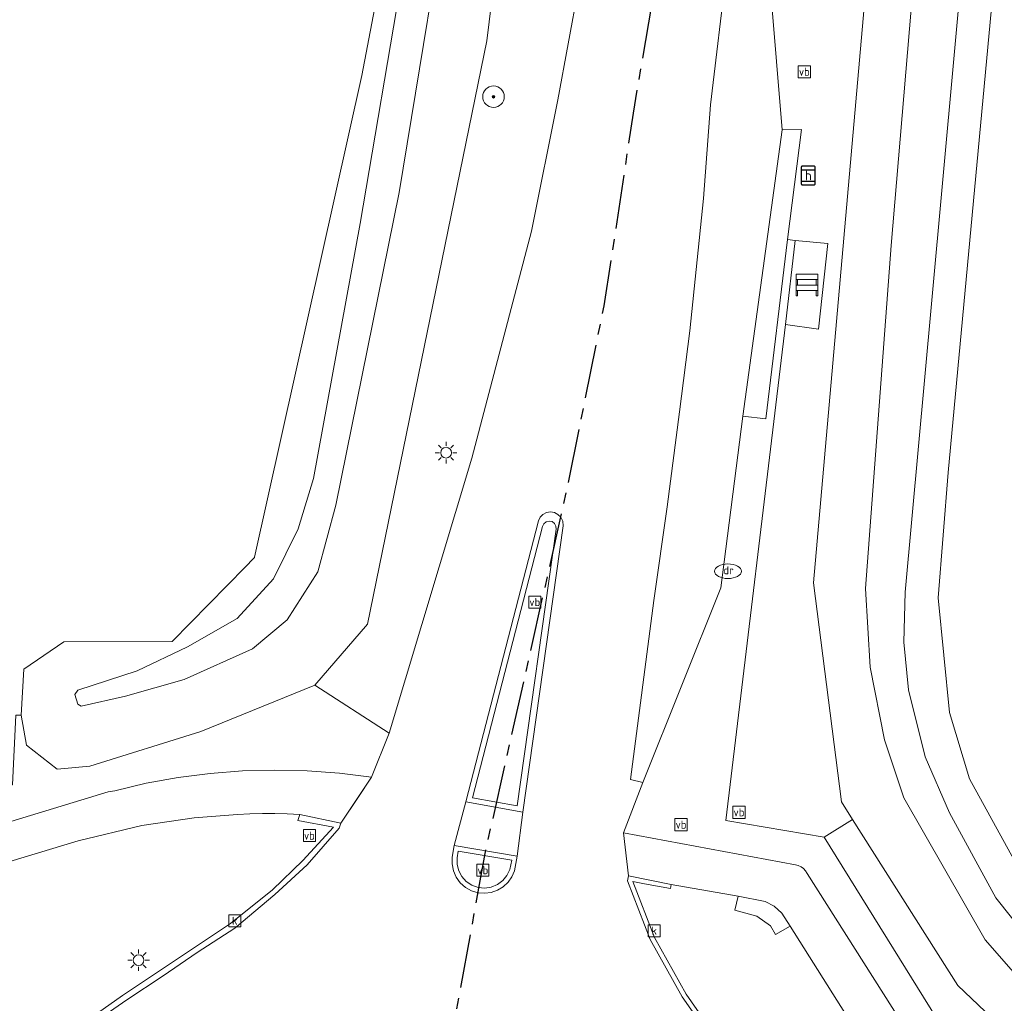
# Model space of a CAD drawing. Header units: metres. Extents: x 229229 to 231729, y 593167 to 595667.
# Tile 71 of 256: x 229866 to 229912, y 594759 to 594804. Entities that reach past the tile are written whole.
import ezdxf
from ezdxf.enums import TextEntityAlignment as Align

# ---------------------------------------------------------------- set-up
doc = ezdxf.new("R2010")
doc.units = ezdxf.units.M
doc.linetypes.add('CENTERX2', pattern=[4, 2.5, -0.5, 0.5, -0.5])
for name, color, linetype, lineweight in [('B-WE-GR-BOOM-S', 90, 'Continuous', 25), ('B-WE-GR-GROENVOORZIENING-GV', 80, 'Continuous', 18), ('B-WE-IE-MEUBILAIR_WEGMEUBILAIR-S', 7, 'Continuous', 25), ('B-WE-KL-ET_LS_OV_LICHTMAST-S', 190, 'Continuous', 25), ('B-WE-OG-TERREIN_ERF-GV', 7, 'Continuous', 18), ('B-WE-OG-WATER_SLOOT-GV', 120, 'Continuous', 18), ('B-WE-OG-WEG-GV', 7, 'Continuous', 18), ('B-WE-RI-DRAINAGE_PUT-S', 90, 'Continuous', 25), ('B-WE-RI-GWA_KOLK-S', 30, 'Continuous', 25), ('B-WE-VH-VERHARDING_ASFALT-GV', 252, 'Continuous', 18), ('B-WE-VH-VERHARDING_BEDRIJFSVLOERPLAAT-GV', 252, 'Continuous', 18), ('B-WE-VH-VERHARDING_BETON-GV', 252, 'Continuous', 18), ('B-WE-VH-VERHARDING_BETONSTRAATSTEEN-GV', 252, 'Continuous', 18), ('B-WE-VH-VERHARDING_GESLOTEN-GV', 252, 'Continuous', 18), ('B-WE-VH-VERHARDING_TEGEL-GV', 252, 'Continuous', 18), ('B-WE-VW-HALTEPAAL-S', 7, 'Continuous', 25), ('B-WE-VW-MARKERING-G', 7, 'Continuous', 18), ('B-WE-VW-VERKEERSTEKEN_BORD-S', 7, 'Continuous', 25)]:
    doc.layers.add(name, color=color, linetype=linetype, lineweight=lineweight)
doc.layers.add('TOPOT03', color=30, linetype='CENTERX2')
doc.styles.add('NLCS-ISO', font='NLCS-ISO.ttf')

# ---------------------------------------------------------------- blocks, each defined once
blk = doc.blocks.new('SIE-WEG_VERKEERSBORD-SO')
at = {"color": 0, "linetype": 'ByBlock', "lineweight": 18}
blk.add_lwpolyline([(-1.125, -1.125), (1.125, -1.125), (1.125, 1.125), (-1.125, 1.125)], close=True, dxfattribs=at)
at = {"color": 0, "linetype": 'ByBlock', "lineweight": 18, "style": 'NLCS-ISO'}
blk.add_text('vb', height=1.5, dxfattribs=at).set_placement((0, 0), align=Align.MIDDLE_CENTER)
blk = doc.blocks.new('SIE-WEG_SCHRIKHEK-SO')
at = {"color": 0, "linetype": 'ByBlock', "lineweight": 18}
for points in [[(1.75, -1), (1.75, -2), (2, -2), (2, 2), (-2, 2), (-2, -2), (-1.75, -2), (-1.75, -1)], [(-2, 1), (2, 1)], [(-2, 0), (2, 0)], [(-1.75, 1), (-1.75, 0)], [(1.75, 0), (1.75, 1)], [(-2, -1), (2, -1)]]:
    blk.add_lwpolyline(points, dxfattribs=at)
blk = doc.blocks.new('SKL-ET_OV_LICHTMAST-SO')
at = {"color": 0, "linetype": 'ByBlock', "lineweight": 18}
for points in [[(0, 2), (0, 1.25)], [(-1.25, 0), (-2, 0)], [(-1.41, 1.41), (-0.88, 0.88)], [(0.88, 0.88), (1.41, 1.41)], [(2, 0), (1.25, 0)], [(-1.41, -1.41), (-0.88, -0.88)], [(0, -1.25), (0, -2)], [(0.88, -0.88), (1.41, -1.41)]]:
    blk.add_lwpolyline(points, dxfattribs=at)
blk.add_circle((0, 0), 1, dxfattribs=at)
blk = doc.blocks.new('SVW-HALTEPAAL-SO')
for p, q in [((-1.29, 1.06), (1.29, 1.06)), ((-1.29, -1.06), (1.29, -1.06))]:
    blk.add_line(p, q)
blk.add_lwpolyline([(-1.09, -1.76), (1.09, -1.76, 0.414214), (1.29, -1.56), (1.29, 1.56, 0.414214), (1.09, 1.76), (-1.09, 1.76, 0.414214), (-1.29, 1.56), (-1.29, -1.56, 0.414214)], format="xyb", close=True)
at = {"lineweight": 18, "style": 'NLCS-ISO'}
blk.add_text('h', height=1.8, dxfattribs=at).set_placement((0.02, 0.01), align=Align.MIDDLE_CENTER)
blk = doc.blocks.new('SKL-WATER_DRAINAGEPUT-SO')
at = {"color": 0, "linetype": 'ByBlock', "lineweight": 18}
blk.add_ellipse((0, 0), major_axis=(2.5, 0), ratio=0.54, dxfattribs=at)
at = {"color": 0, "linetype": 'ByBlock', "lineweight": 18, "style": 'NLCS-ISO'}
blk.add_text('dr', height=1.5, dxfattribs=at).set_placement((0.12, 0.19), align=Align.MIDDLE_CENTER)
blk = doc.blocks.new('SRI-KOLK-SO')
at = {"color": 0, "linetype": 'ByBlock', "lineweight": 18}
blk.add_lwpolyline([(-1.125, -1.125), (1.125, -1.125), (1.125, 1.125), (-1.125, 1.125)], close=True, dxfattribs=at)
at = {"color": 0, "linetype": 'ByBlock', "lineweight": 18, "style": 'NLCS-ISO'}
blk.add_text('k', height=1.5, dxfattribs=at).set_placement((0, 0), align=Align.MIDDLE_CENTER)
blk = doc.blocks.new('SGR-BOOM_01-SO')
at = {"linetype": 'ByBlock', "lineweight": 18}
h = blk.add_hatch(color=0, dxfattribs=at)
h.dxf.hatch_style = 1
edge = h.paths.add_edge_path()
edge.add_arc((0, 0), 0.25, 0, 360)
at = {"color": 0, "linetype": 'ByBlock', "lineweight": 18}
for radius in [2, 0.25]:
    blk.add_circle((0, 0), radius, dxfattribs=at)

msp = doc.modelspace()

# ---------------------------------------------------------------- linework, layer by layer
at = {"layer": 'B-WE-GR-GROENVOORZIENING-GV'}
for points in [[(229902.043, 594794.285), (229902.4, 594794.247), (229903.906, 594794.098), (229903.476, 594790.122), (229901.945, 594790.342), (229899.169, 594767.308), (229903.748, 594766.531), (229905.058, 594767.361), (229904.543, 594768.174), (229903.24, 594778.351), (229906.966, 594820.571), (229906.666, 594820.55), (229904.964, 594820.434), (229905.348, 594819.086), (229905.157, 594819.044), (229904.967, 594819.003), (229903.945, 594822.686), (229901.799, 594821.829), (229900.214, 594812.23), (229900.734, 594812.097), (229901.789, 594799.377), (229902.689, 594799.392)], [(229892.494, 594818.114), (229892.431, 594817.769), (229890.047, 594813.313), (229889.884, 594813.396), (229888.974, 594810.972), (229888.059, 594803.513), (229882.518, 594776.427), (229880.071, 594773.586), (229883.52, 594771.366), (229887.368, 594784.132), (229890.143, 594794.683), (229891.367, 594800.771), (229894.721, 594819.003)]]:
    msp.add_lwpolyline(points, close=True, dxfattribs=at)
msp.add_lwpolyline([(229912.353, 594814.032), (229909.496, 594783.469), (229909.031, 594777.649), (229909.566, 594772.329), (229910.502, 594769.238), (229913.494, 594763.781)], dxfattribs=at)
at = {"layer": 'B-WE-OG-TERREIN_ERF-GV'}
msp.add_lwpolyline([(229829.865, 594758.025), (229866.029, 594768.959), (229866.179, 594772.205), (229866.422, 594772.201), (229866.548, 594774.328), (229868.409, 594775.607), (229873.446, 594775.615), (229876.844, 594779.087), (229877.224, 594779.475), (229877.273, 594779.525), (229877.274, 594779.531), (229882.26, 594801.907), (229883.37, 594807.763)], dxfattribs=at)
at = {"layer": 'B-WE-OG-WATER_SLOOT-GV'}
for points in [[(229913.064, 594823.498), (229911.542, 594822.767), (229911.414, 594820.914), (229910.311, 594808.647), (229908.725, 594791.301), (229907.501, 594777.913), (229907.443, 594775.597), (229907.667, 594773.369), (229908.436, 594770.27), (229909.56, 594767.668), (229911.725, 594763.716), (229913.783, 594761.134)], [(229913.783, 594761.134), (229911.725, 594763.716), (229909.56, 594767.668), (229908.436, 594770.27), (229907.667, 594773.369), (229907.443, 594775.597), (229907.501, 594777.913), (229908.725, 594791.301), (229910.311, 594808.647), (229911.414, 594820.914), (229911.542, 594822.767), (229910.142, 594822.096), (229908.898, 594821.498), (229909.051, 594820.01), (229906.857, 594794.018), (229905.661, 594778.083), (229905.883, 594774.431), (229906.541, 594771.051), (229907.437, 594768.363), (229911.221, 594761.762), (229913.299, 594759.404)], [(229913.299, 594759.404), (229911.221, 594761.762), (229907.437, 594768.363), (229906.541, 594771.051), (229905.883, 594774.431), (229905.661, 594778.083), (229906.857, 594794.018), (229909.051, 594820.01), (229908.898, 594821.498), (229906.966, 594820.571), (229903.24, 594778.351), (229904.543, 594768.174), (229905.058, 594767.361), (229909.945, 594759.649), (229912.795, 594756.936)], [(229913.494, 594763.781), (229910.502, 594769.238), (229909.566, 594772.329), (229909.031, 594777.649), (229909.496, 594783.469), (229912.353, 594814.032)], [(229886.646, 594812.587), (229883.984, 594796.478), (229881.043, 594781.951), (229880.204, 594778.863), (229878.779, 594776.629), (229877.178, 594775.285), (229874.007, 594773.86), (229871.268, 594773.08), (229869.211, 594772.612), (229869.055, 594772.704), (229868.92, 594773.165), (229869.063, 594773.355), (229871.809, 594774.263), (229874.153, 594775.372), (229876.456, 594776.695), (229878.143, 594778.526), (229879.303, 594780.847), (229880.011, 594783.191), (229882.18, 594795.029), (229884.14, 594806.622)], [(229883.37, 594807.763), (229882.26, 594801.907), (229877.274, 594779.531), (229877.273, 594779.525), (229877.224, 594779.475), (229876.844, 594779.087), (229873.446, 594775.615), (229868.409, 594775.607), (229866.548, 594774.328), (229866.422, 594772.201), (229866.671, 594770.805), (229868.092, 594769.698), (229869.608, 594769.829), (229874.777, 594771.447), (229880.071, 594773.586), (229882.518, 594776.427), (229888.059, 594803.513), (229888.974, 594810.972)]]:
    msp.add_lwpolyline(points, dxfattribs=at)
msp.add_lwpolyline([(229868.92, 594773.165), (229869.055, 594772.704), (229869.211, 594772.612), (229871.268, 594773.08), (229874.007, 594773.86), (229877.178, 594775.285), (229878.779, 594776.629), (229880.204, 594778.863), (229881.043, 594781.951), (229883.984, 594796.478), (229886.646, 594812.587), (229885.586, 594812.279), (229885.071, 594812.129), (229884.14, 594806.622), (229882.18, 594795.029), (229880.011, 594783.191), (229879.303, 594780.847), (229878.143, 594778.526), (229876.456, 594776.695), (229874.153, 594775.372), (229871.809, 594774.263), (229869.063, 594773.355)], close=True, dxfattribs=at)
at = {"layer": 'B-WE-OG-WEG-GV'}
for points in [[(229865.95, 594767.259), (229870.465, 594768.632), (229870.771, 594768.693), (229872.236, 594769.034), (229873.717, 594769.301), (229875.21, 594769.493), (229876.71, 594769.609), (229878.214, 594769.649), (229879.718, 594769.614), (229881.219, 594769.502), (229882.712, 594769.315), (229883.52, 594771.366), (229880.071, 594773.586), (229874.777, 594771.447), (229869.608, 594769.829), (229868.092, 594769.698), (229866.671, 594770.805), (229866.422, 594772.201), (229866.179, 594772.205)], [(229864.952, 594755.231), (229867.595, 594756.682), (229871.131, 594759.185), (229876.153, 594762.522), (229878.109, 594764.085), (229879.521, 594765.449), (229880.946, 594767.004), (229879.287, 594767.307), (229879.367, 594767.589), (229878.789, 594767.62), (229878.211, 594767.635), (229877.632, 594767.635), (229877.054, 594767.619), (229876.476, 594767.587), (229874.471, 594767.437), (229872.037, 594767.073), (229869.079, 594766.369), (229860.869, 594763.882)], [(229912.795, 594756.936), (229909.945, 594759.649), (229905.058, 594767.361), (229903.748, 594766.531), (229913.336, 594751.095)], [(229909.116, 594751.381), (229902.156, 594762.4), (229901.48, 594762.021), (229901.239, 594762.409), (229900.614, 594762.86), (229899.588, 594763.136), (229899.741, 594763.795), (229896.629, 594764.342), (229896.604, 594764.142), (229895.397, 594764.367), (229894.846, 594764.478), (229895.861, 594761.877), (229897.332, 594759.239), (229899.034, 594756.799)]]:
    msp.add_lwpolyline(points, dxfattribs=at)
at = {"layer": 'B-WE-VH-VERHARDING_ASFALT-GV'}
for points in [[(229894.721, 594819.003), (229891.367, 594800.771), (229890.143, 594794.683), (229887.368, 594784.132), (229883.52, 594771.366), (229882.712, 594769.315), (229882.073, 594768.362), (229881.281, 594767.182), (229881.204, 594766.958), (229879.721, 594765.253), (229878.217, 594763.864), (229876.349, 594762.314), (229874.605, 594761.179), (229873.025, 594760.093), (229871.331, 594758.978), (229869.575, 594757.76), (229868.793, 594756.876), (229868.051, 594755.957), (229867.352, 594755.006), (229866.696, 594754.025), (229866.084, 594753.015)], [(229898.858, 594756.667), (229897.145, 594759.122), (229895.662, 594761.783), (229894.601, 594764.5), (229894.652, 594764.742), (229894.423, 594766.74), (229895.309, 594769.073), (229894.746, 594769.218), (229895.825, 594777.532), (229896.44, 594781.867), (229897.02, 594786.287), (229897.503, 594790.053), (229898.128, 594796.2), (229898.458, 594800.545), (229899.216, 594806.912)], [(229912.276, 594750.16), (229902.945, 594764.848), (229902.877, 594764.972), (229902.783, 594765.079), (229902.669, 594765.163), (229902.54, 594765.221), (229902.401, 594765.25), (229894.423, 594766.74), (229894.652, 594764.742), (229896.629, 594764.342), (229899.741, 594763.795), (229901.002, 594763.542), (229901.423, 594763.324), (229901.774, 594763.005), (229902.156, 594762.4), (229909.116, 594751.381)]]:
    msp.add_lwpolyline(points, dxfattribs=at)
for points in [[(229886.456, 594765.61), (229886.544, 594766.147), (229887.093, 594768.174), (229890.458, 594781.222), (229890.541, 594781.389), (229890.671, 594781.522), (229890.836, 594781.608), (229891.02, 594781.638), (229891.204, 594781.61), (229891.37, 594781.526), (229891.503, 594781.395), (229891.595, 594781.204), (229891.614, 594780.992), (229889.737, 594767.688), (229889.469, 594765.658), (229889.349, 594764.973), (229889.228, 594764.69), (229889.051, 594764.438), (229888.826, 594764.228), (229888.562, 594764.068), (229888.271, 594763.967), (229887.966, 594763.927), (229887.659, 594763.951), (229887.35, 594764.044), (229887.069, 594764.201), (229886.828, 594764.415), (229886.639, 594764.676), (229886.511, 594764.972), (229886.449, 594765.288)], [(229889.737, 594767.688), (229887.093, 594768.174), (229886.544, 594766.147), (229889.469, 594765.658)]]:
    msp.add_lwpolyline(points, close=True, dxfattribs=at)
at = {"layer": 'B-WE-VH-VERHARDING_BEDRIJFSVLOERPLAAT-GV'}
for points in [[(229902.043, 594794.285), (229902.689, 594799.392), (229901.789, 594799.377), (229899.956, 594786.078), (229901.023, 594785.955)], [(229901.945, 594790.342), (229903.476, 594790.122), (229903.906, 594794.098), (229902.4, 594794.247)], [(229891.614, 594780.992), (229891.595, 594781.204), (229891.503, 594781.395), (229891.37, 594781.526), (229891.204, 594781.61), (229891.02, 594781.638), (229890.836, 594781.608), (229890.671, 594781.522), (229890.541, 594781.389), (229890.458, 594781.222), (229887.093, 594768.174), (229889.737, 594767.688)], [(229887.398, 594768.36), (229890.648, 594780.965), (229890.71, 594781.091), (229890.819, 594781.18), (229890.955, 594781.213), (229891.093, 594781.186), (229891.206, 594781.103), (229891.273, 594780.979), (229891.282, 594780.839), (229889.473, 594767.992)], [(229886.544, 594766.147), (229886.456, 594765.61), (229886.449, 594765.288), (229886.511, 594764.972), (229886.639, 594764.676), (229886.828, 594764.415), (229887.069, 594764.201), (229887.35, 594764.044), (229887.659, 594763.951), (229887.966, 594763.927), (229888.271, 594763.967), (229888.562, 594764.068), (229888.826, 594764.228), (229889.051, 594764.438), (229889.228, 594764.69), (229889.349, 594764.973), (229889.469, 594765.658)], [(229886.731, 594765.888), (229889.22, 594765.472), (229889.131, 594765.031), (229888.999, 594764.753), (229888.803, 594764.515), (229888.555, 594764.331), (229888.27, 594764.213), (229887.965, 594764.168), (229887.658, 594764.198), (229887.368, 594764.301), (229887.111, 594764.472), (229886.903, 594764.7), (229886.757, 594764.971), (229886.681, 594765.27), (229886.679, 594765.578)], [(229896.629, 594764.342), (229894.652, 594764.742), (229894.601, 594764.5), (229895.662, 594761.783), (229897.145, 594759.122), (229898.858, 594756.667), (229899.685, 594755.649), (229900.79, 594754.289), (229901.255, 594753.495), (229902.227, 594751.702), (229902.384, 594751.841), (229901.447, 594753.602), (229900.971, 594754.415), (229899.034, 594756.799), (229897.332, 594759.239), (229895.861, 594761.877), (229894.846, 594764.478), (229895.397, 594764.367), (229896.604, 594764.142)]]:
    msp.add_lwpolyline(points, close=True, dxfattribs=at)
msp.add_lwpolyline([(229865.915, 594755.457), (229867.352, 594756.251), (229867.587, 594756.381), (229869.575, 594757.76), (229871.331, 594758.978), (229873.025, 594760.093), (229874.605, 594761.179), (229876.349, 594762.314), (229878.217, 594763.864), (229879.721, 594765.253), (229881.204, 594766.958), (229881.281, 594767.182), (229879.367, 594767.589), (229879.287, 594767.307), (229880.946, 594767.004), (229879.521, 594765.449), (229878.109, 594764.085), (229876.153, 594762.522), (229871.131, 594759.185), (229867.595, 594756.682), (229864.952, 594755.231)], dxfattribs=at)
at = {"layer": 'B-WE-VH-VERHARDING_BETON-GV'}
msp.add_lwpolyline([(229895.309, 594769.073), (229898.939, 594778.108), (229899.956, 594786.078), (229901.789, 594799.377), (229900.734, 594812.097), (229900.214, 594812.23), (229899.216, 594806.912), (229898.458, 594800.545), (229898.128, 594796.2), (229897.503, 594790.053), (229897.02, 594786.287), (229896.44, 594781.867), (229895.825, 594777.532), (229894.746, 594769.218)], close=True, dxfattribs=at)
at = {"layer": 'B-WE-VH-VERHARDING_BETONSTRAATSTEEN-GV'}
for points in [[(229891.282, 594780.839), (229891.273, 594780.979), (229891.206, 594781.103), (229891.093, 594781.186), (229890.955, 594781.213), (229890.819, 594781.18), (229890.71, 594781.091), (229890.648, 594780.965), (229887.398, 594768.36), (229889.473, 594767.992)], [(229889.22, 594765.472), (229886.731, 594765.888), (229886.679, 594765.578), (229886.681, 594765.27), (229886.757, 594764.971), (229886.903, 594764.7), (229887.111, 594764.472), (229887.368, 594764.301), (229887.658, 594764.198), (229887.965, 594764.168), (229888.27, 594764.213), (229888.555, 594764.331), (229888.803, 594764.515), (229888.999, 594764.753), (229889.131, 594765.031)]]:
    msp.add_lwpolyline(points, close=True, dxfattribs=at)
at = {"layer": 'B-WE-VH-VERHARDING_GESLOTEN-GV'}
msp.add_lwpolyline([(229860.869, 594763.882), (229869.079, 594766.369), (229872.037, 594767.073), (229874.471, 594767.437), (229876.476, 594767.587), (229877.054, 594767.619), (229877.632, 594767.635), (229878.211, 594767.635), (229878.789, 594767.62), (229879.367, 594767.589), (229881.281, 594767.182), (229882.073, 594768.362), (229882.712, 594769.315), (229881.219, 594769.502), (229879.718, 594769.614), (229878.214, 594769.649), (229876.71, 594769.609), (229875.21, 594769.493), (229873.717, 594769.301), (229872.236, 594769.034), (229870.771, 594768.693), (229870.465, 594768.632), (229865.95, 594767.259)], dxfattribs=at)
at = {"layer": 'B-WE-VH-VERHARDING_TEGEL-GV'}
msp.add_lwpolyline([(229913.336, 594751.095), (229903.748, 594766.531), (229899.169, 594767.308), (229901.945, 594790.342), (229902.4, 594794.247), (229902.043, 594794.285), (229901.023, 594785.955), (229899.956, 594786.078), (229898.939, 594778.108), (229895.309, 594769.073), (229894.423, 594766.74), (229902.401, 594765.25), (229902.54, 594765.221), (229902.669, 594765.163), (229902.783, 594765.079), (229902.877, 594764.972), (229902.945, 594764.848), (229912.276, 594750.16)], dxfattribs=at)
msp.add_lwpolyline([(229902.156, 594762.4), (229901.774, 594763.005), (229901.423, 594763.324), (229901.002, 594763.542), (229899.741, 594763.795), (229899.588, 594763.136), (229900.614, 594762.86), (229901.239, 594762.409), (229901.48, 594762.021)], close=True, dxfattribs=at)
at = {"layer": 'B-WE-VW-MARKERING-G'}
for points in [[(229881.281, 594767.182), (229882.712, 594769.315)], [(229887.093, 594768.174), (229886.544, 594766.147)], [(229889.469, 594765.658), (229889.737, 594767.688)], [(229894.423, 594766.74), (229894.652, 594764.742)]]:
    msp.add_lwpolyline(points, dxfattribs=at)
at = {"layer": 'TOPOT03', "flags": 128}
msp.add_lwpolyline([(230588.75, 593473.421), (230581.964, 593477.495), (230576.478, 593480.779), (230568.5, 593485.467), (230562.317, 593489.176), (230555.737, 593493.058), (230549.49, 593496.741), (230542.237, 593501.025), (230534.83, 593505.334), (230528.803, 593508.84), (230522.598, 593512.386), (230513.669, 593517.499), (230507.123, 593521.21), (230498.704, 593525.982), (230490.641, 593530.517), (230485.092, 593533.579), (230479.555, 593536.798), (230471.284, 593541.66), (230464.876, 593545.569), (230460.484, 593548.31), (230450.856, 593554.42), (230442.88, 593559.699), (230435.108, 593565.298), (230428.304, 593570.123), (230421.778, 593574.872), (230417.708, 593577.983), (230414.117, 593580.743), (230410.504, 593583.528), (230406.046, 593587.019), (230398.606, 593593.041), (230393.072, 593597.73), (230389.05, 593600.941), (230381.784, 593607.032), (230378.158, 593610.2), (230372.234, 593615.023), (230368.289, 593618.273), (230362.646, 593622.77), (230358.78, 593625.947), (230355.446, 593628.708), (230351.867, 593631.658), (230347.963, 593634.737), (230342.651, 593639.061), (230337.461, 593643.401), (230333.992, 593646.29), (230328.866, 593650.381), (230305.619, 593669.88), (230299.281, 593675.194), (230292.956, 593680.508), (230288.686, 593684.155), (230281.596, 593690.121), (230274.272, 593696.282), (230269.932, 593699.884), (230264.902, 593704.105), (230260.978, 593707.315), (230256.83, 593710.842), (230252.285, 593714.72), (230247.918, 593718.329), (230243.312, 593722.236), (230236.405, 593727.995), (230228.919, 593734.237), (230224.506, 593737.917), (230218.038, 593743.419), (230213.918, 593747.031), (230209.506, 593750.899), (230203.144, 593756.734), (230200.468, 593759.17), (230196.535, 593762.766), (230191.257, 593767.923), (230185.473, 593773.981), (230183.357, 593776.209), (230179.489, 593780.494), (230177.296, 593783.011), (230173.729, 593787.317), (230170.923, 593790.744), (230169.611, 593792.38), (230167.121, 593795.633), (230163.928, 593800.087), (230160.736, 593804.739), (230157.649, 593809.431), (230154.94, 593813.707), (230153.355, 593816.244), (230151.308, 593819.709), (230148.743, 593824.065), (230146.488, 593828.037), (230144.703, 593831.264), (230141.978, 593836.549), (230139.558, 593841.168), (230137.378, 593845.459), (230134.651, 593851.025), (230130.937, 593858.779), (230126.8, 593867.416), (230123.25, 593875.038), (230119.946, 593882.058), (230116.836, 593888.662), (230113.604, 593895.641), (230110.11, 593903.063), (230107.168, 593909.419), (230105.502, 593913.006), (230102.387, 593919.657), (230098.055, 593929.051), (230096.234, 593932.905), (230093.883, 593937.974), (230090.521, 593945.181), (230088.935, 593948.597), (230086.743, 593953.318), (230084.926, 593957.228), (230081.89, 593963.759), (230078.822, 593970.448), (230076.695, 593975.1), (230074.104, 593980.667), (230069.332, 593990.974), (230065.68, 593998.808), (230060.417, 594010.013), (230056.644, 594018.034), (230050.029, 594032.147), (230047.28, 594038.125), (230043.621, 594045.817), (230039.587, 594054.71), (230037.774, 594058.575), (230032.725, 594069.34), (230029.104, 594077.213), (230026.701, 594082.363), (230025.043, 594085.986), (230023.055, 594090.516), (230020.504, 594096.168), (230015.542, 594107.837), (230014.37, 594110.673), (230012.811, 594114.511), (230010.499, 594120.378), (230008.653, 594125.509), (230005.73, 594133.857), (230004.662, 594136.937), (230002.992, 594141.768), (230002.124, 594144.48), (230000.035, 594151.143), (229998.555, 594155.926), (229996.989, 594161.359), (229993.518, 594173.199), (229988.977, 594188.799), (229984.46, 594204.354), (229982.471, 594211.43), (229981.206, 594215.708), (229977.262, 594229.133), (229972.676, 594244.862), (229966.879, 594264.602), (229965.162, 594270.492), (229963.059, 594277.634), (229961.573, 594282.76), (229959.827, 594288.512), (229957.989, 594294.362), (229953.018, 594309.634), (229951.185, 594315.172), (229949.25, 594321.054), (229947.164, 594327.657), (229944.961, 594335.447), (229942.365, 594344.21), (229940.144, 594351.544), (229938.712, 594356.593), (229936.739, 594363.37), (229935.171, 594368.663), (229933.37, 594374.619), (229932.56, 594377.479), (229931.341, 594381.919), (229930.123, 594386.151), (229928.25, 594392.615), (229927.228, 594396.441), (229926.091, 594401), (229924.842, 594406.161), (229922.59, 594415.455), (229921.124, 594421.466), (229919.799, 594426.61), (229917.939, 594433.532), (229916.938, 594437.224), (229916.137, 594440.029), (229914.704, 594444.762), (229912.882, 594451.146), (229910.154, 594460.89), (229908.41, 594466.862), (229906.888, 594472.001), (229905.76, 594475.879), (229904.663, 594479.721), (229903.87, 594482.578), (229902.835, 594486.179), (229901.128, 594491.919), (229900.076, 594495.689), (229899.001, 594499.372), (229898.037, 594503.08), (229896.864, 594507.517), (229895.731, 594512.469), (229894.506, 594517.859), (229893.556, 594522.46), (229892.971, 594525.6), (229892.206, 594529.959), (229891.601, 594533.493), (229891.163, 594536.037), (229884.621, 594578.262), (229884.177, 594581.224), (229883.14, 594587.971), (229882.268, 594593.557), (229881.732, 594597.051), (229880.734, 594603.534), (229879.814, 594609.601), (229879.333, 594613.012), (229878.351, 594621.016), (229877.505, 594628.307), (229876.949, 594633.383), (229876.579, 594636.742), (229876.302, 594639.558), (229875.952, 594644.84), (229875.851, 594646.636), (229875.678, 594649.674), (229875.577, 594652.263), (229875.51, 594654.868), (229875.468, 594658.825), (229875.493, 594664.765), (229875.542, 594667.758), (229875.788, 594673.644), (229876.226, 594682.005), (229876.821, 594690.216), (229877.382, 594697.338), (229878.075, 594704.673), (229879.402, 594713.197), (229880.398, 594719.727), (229880.85, 594722.805), (229883.784, 594742.752), (229888.024, 594765.948), (229891.82, 594782.807), (229893.515, 594791.213), (229894.008, 594794.329), (229894.875, 594800.16), (229899.118, 594825.063), (229903.536, 594849.025), (229908.229, 594876.206), (229911.439, 594897.367), (229913.29, 594912.416), (229914.303, 594924.137), (229914.88, 594935.062), (229914.941, 594947.374), (229914.652, 594956.989), (229914.068, 594965.666), (229913.359, 594973.759), (229912.485, 594981.736), (229911.911, 594986.482), (229910.755, 594994.79), (229909.833, 595000.611), (229908.847, 595005.977), (229908.165, 595009.587), (229906.22, 595019.064), (229896.375, 595064.378), (229887.402, 595105.255), (229885.371, 595114.51), (229874.899, 595162.656), (229865.414, 595206.057), (229863.552, 595214.579), (229855.54, 595248.733), (229852.218, 595262.898), (229848.95, 595275.196), (229846.021, 595285.304), (229840.347, 595302.891), (229834.518, 595318.981), (229829.715, 595331.137), (229826.529, 595338.475), (229823.21, 595345.921), (229819.534, 595353.643), (229815.715, 595361.164), (229811.713, 595368.727), (229807.607, 595376.356), (229803.553, 595383.45), (229799.383, 595390.632), (229795.008, 595397.639), (229790.482, 595404.6), (229785.956, 595411.562), (229781.277, 595418.482), (229771.471, 595432.026), (229762.174, 595443.874), (229756.018, 595451.269), (229743.066, 595466.389), (229731.578, 595479.189), (229720.407, 595491.538), (229704.52, 595508.552), (229688.357, 595525.887), (229679.753, 595535.103), (229675.915, 595539.254), (229673.382, 595541.88), (229665.201, 595550.677), (229656.659, 595559.641), (229649.528, 595566.518), (229638.224, 595576.909), (229633.696, 595580.883), (229624.091, 595588.859), (229619.905, 595592.542), (229611.132, 595600.257), (229609.242, 595602), (229587.66, 595621.7)], dxfattribs=at)

# ---------------------------------------------------------------- block references
at = {"layer": 'B-WE-GR-BOOM-S', "xscale": 0.25, "yscale": 0.25, "zscale": 0.25}
msp.add_blockref('SGR-BOOM_01-SO', (229888.375, 594800.921), dxfattribs=at)
at = {"layer": 'B-WE-IE-MEUBILAIR_WEGMEUBILAIR-S', "xscale": 0.25, "yscale": 0.25, "zscale": 0.25}
msp.add_blockref('SIE-WEG_SCHRIKHEK-SO', (229902.939, 594792.175), dxfattribs=at)
at = {"layer": 'B-WE-KL-ET_LS_OV_LICHTMAST-S', "xscale": 0.25, "yscale": 0.25, "zscale": 0.25}
for p in [(229886.17, 594784.39), (229871.881, 594760.822)]:
    msp.add_blockref('SKL-ET_OV_LICHTMAST-SO', p, dxfattribs=at)
at = {"layer": 'B-WE-RI-DRAINAGE_PUT-S', "xscale": 0.25, "yscale": 0.25, "zscale": 0.25}
msp.add_blockref('SKL-WATER_DRAINAGEPUT-SO', (229899.269, 594778.883), dxfattribs=at)
at = {"layer": 'B-WE-RI-GWA_KOLK-S', "xscale": 0.25, "yscale": 0.25, "zscale": 0.25}
for p in [(229876.35, 594762.65), (229895.845, 594762.187)]:
    msp.add_blockref('SRI-KOLK-SO', p, dxfattribs=at)
at = {"layer": 'B-WE-VW-HALTEPAAL-S', "xscale": 0.25, "yscale": 0.25, "zscale": 0.25}
msp.add_blockref('SVW-HALTEPAAL-SO', (229902.999, 594797.262), dxfattribs=at)
at = {"layer": 'B-WE-VW-VERKEERSTEKEN_BORD-S', "xscale": 0.25, "yscale": 0.25, "zscale": 0.25}
for p in [(229902.821, 594802.079), (229890.293, 594777.449), (229899.781, 594767.689), (229897.09, 594767.116), (229879.819, 594766.606), (229887.878, 594764.999)]:
    msp.add_blockref('SIE-WEG_VERKEERSBORD-SO', p, dxfattribs=at)

doc.saveas('drawing.dxf')
